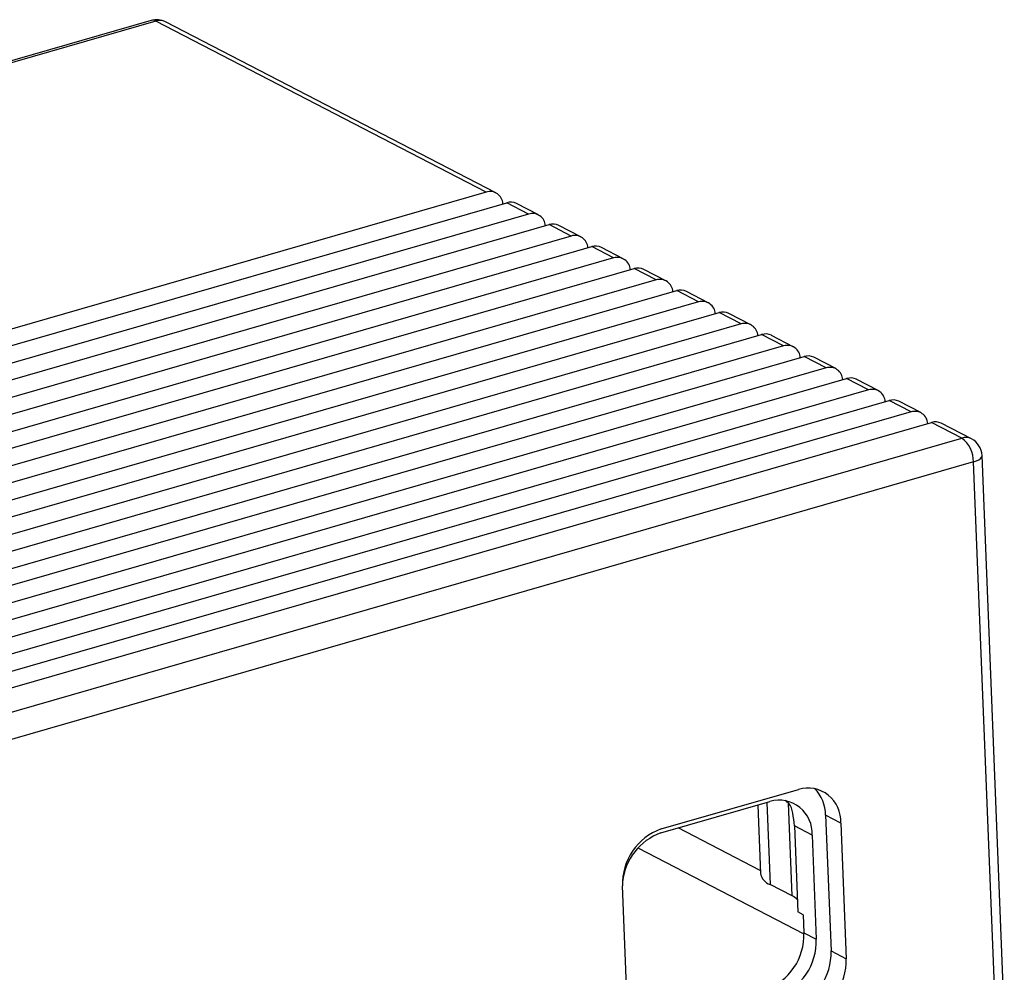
# Model space of a CAD drawing. Header units: millimetres. Extents: x 1635 to 1825, y 2196 to 2483.
# Tile 9 of 10: x 1743 to 1783, y 2299 to 2338. Entities that reach past the tile are written whole.
import ezdxf

# ---------------------------------------------------------------- set-up
doc = ezdxf.new("R2010")
doc.units = ezdxf.units.MM

msp = doc.modelspace()

# ---------------------------------------------------------------- linework, layer by layer
at = {"color": 7, "linetype": 'Continuous', "lineweight": 25}
for p, q in [((1748.265, 2338.077), (1675.832, 2317.185)), ((1748.458, 2338.049), (1676.024, 2317.158)), ((1761.982, 2331.052), (1748.458, 2338.049)), ((1762.379, 2331.021), (1748.855, 2338.018)), ((1761.982, 2331.052), (1689.549, 2310.16)), ((1690.39, 2309.725), (1762.824, 2330.616)), ((1763.722, 2330.151), (1762.824, 2330.616)), ((1764.119, 2330.121), (1763.221, 2330.585)), ((1763.722, 2330.151), (1691.288, 2309.26)), ((1692.13, 2308.825), (1764.564, 2329.716)), ((1765.461, 2329.251), (1764.564, 2329.716)), ((1765.859, 2329.22), (1764.961, 2329.685)), ((1765.461, 2329.251), (1693.028, 2308.36)), ((1693.87, 2307.925), (1766.303, 2328.816)), ((1767.201, 2328.351), (1766.303, 2328.816)), ((1767.598, 2328.32), (1766.7, 2328.785)), ((1767.201, 2328.351), (1694.768, 2307.46)), ((1695.609, 2307.024), (1768.043, 2327.916)), ((1768.941, 2327.451), (1768.043, 2327.916)), ((1769.338, 2327.42), (1768.44, 2327.885)), ((1768.941, 2327.451), (1696.507, 2306.56)), ((1697.349, 2306.124), (1769.783, 2327.016)), ((1770.68, 2326.551), (1769.783, 2327.016)), ((1771.078, 2326.52), (1770.18, 2326.985)), ((1770.68, 2326.551), (1698.247, 2305.66)), ((1699.089, 2305.224), (1771.522, 2326.115)), ((1772.42, 2325.651), (1771.522, 2326.115)), ((1772.817, 2325.62), (1771.919, 2326.085)), ((1772.42, 2325.651), (1699.987, 2304.76)), ((1700.828, 2304.324), (1773.262, 2325.215)), ((1774.16, 2324.751), (1773.262, 2325.215)), ((1774.557, 2324.72), (1773.659, 2325.184)), ((1774.16, 2324.751), (1701.726, 2303.859)), ((1702.568, 2303.424), (1775.002, 2324.315)), ((1775.899, 2323.851), (1775.002, 2324.315)), ((1776.297, 2323.82), (1775.399, 2324.284)), ((1775.899, 2323.851), (1703.466, 2302.959)), ((1704.308, 2302.524), (1776.741, 2323.415)), ((1777.639, 2322.95), (1776.741, 2323.415)), ((1778.036, 2322.92), (1777.138, 2323.384)), ((1777.639, 2322.95), (1705.206, 2302.059)), ((1706.047, 2301.624), (1778.481, 2322.515)), ((1779.379, 2322.05), (1778.481, 2322.515)), ((1779.776, 2322.019), (1778.878, 2322.484)), ((1779.379, 2322.05), (1706.945, 2301.159)), ((1707.787, 2300.724), (1780.221, 2321.615)), ((1781.455, 2320.976), (1780.221, 2321.615)), ((1781.852, 2320.945), (1780.618, 2321.584)), ((1709.022, 2300.085), (1781.455, 2320.976)), ((1783.197, 2297.376), (1782.284, 2320.266)), ((1781.934, 2320.002), (1709.5, 2299.111)), ((1782.846, 2297.112), (1781.934, 2320.002)), ((1769.147, 2304.972), (1774.77, 2306.594)), ((1769.135, 2304.81), (1773.6, 2306.098)), ((1773.1, 2305.953), (1773.211, 2303.155)), ((1775.881, 2305.537), (1776.102, 2299.977)), ((1776.498, 2305.217), (1775.881, 2305.537)), ((1776.498, 2305.217), (1776.72, 2299.657)), ((1773.206, 2303.273), (1769.842, 2305.014)), ((1774.6, 2305.098), (1774.74, 2301.576)), ((1775.328, 2304.721), (1774.6, 2305.098)), ((1775.328, 2304.721), (1775.498, 2300.458)), ((1768.193, 2304.194), (1774.994, 2300.676)), ((1767.789, 2297.081), (1767.568, 2302.642)), ((1774.505, 2302.233), (1773.608, 2302.698)), ((1774.963, 2301.461), (1774.74, 2301.576)), ((1774.963, 2301.461), (1774.993, 2300.72)), ((1774.993, 2300.72), (1775.498, 2300.458)), ((1776.102, 2299.977), (1776.72, 2299.657))]:
    msp.add_line(p, q, dxfattribs=at)
at = {"color": 1, "linetype": 'Continuous', "lineweight": 25}
for p, q in [((1773.473, 2306.061), (1773.608, 2302.698)), ((1774.505, 2302.233), (1774.354, 2306.032))]:
    msp.add_line(p, q, dxfattribs=at)
at = {"color": 1, "linetype": 'Continuous', "lineweight": 25, "flags": 128}
msp.add_lwpolyline([(1781.934, 2320.002), (1782.054, 2320.044), (1782.153, 2320.093), (1782.226, 2320.147), (1782.27, 2320.205), (1782.284, 2320.264), (1782.284, 2320.266)], dxfattribs=at)
at = {"color": 7, "linetype": 'Continuous', "lineweight": 25}
for centre, radius, start, end in [((1748.487, 2337.308), 0.8, 62.6424, 106.0886), ((1762.136, 2330.542), 0.532, 3.072, 106.8262), ((1762.985, 2330.112), 0.529, 63.4241, 107.6925), ((1763.876, 2329.642), 0.532, 3.072, 106.8262), ((1764.724, 2329.212), 0.529, 63.4241, 107.6925), ((1765.615, 2328.742), 0.532, 3.072, 106.8262), ((1766.464, 2328.312), 0.529, 63.4241, 107.6925), ((1767.355, 2327.842), 0.532, 3.072, 106.8262), ((1768.204, 2327.412), 0.529, 63.4241, 107.6925), ((1769.095, 2326.942), 0.532, 3.072, 106.8262), ((1769.943, 2326.512), 0.529, 63.4241, 107.6925), ((1770.834, 2326.042), 0.532, 3.072, 106.8262), ((1771.683, 2325.612), 0.529, 63.4241, 107.6925), ((1772.574, 2325.142), 0.532, 3.072, 106.8262), ((1773.423, 2324.712), 0.529, 63.4241, 107.6925), ((1774.314, 2324.242), 0.532, 3.072, 106.8262), ((1775.162, 2323.811), 0.529, 63.4241, 107.6925), ((1776.053, 2323.341), 0.532, 3.072, 106.8262), ((1776.902, 2322.911), 0.529, 63.4241, 107.6925), ((1777.793, 2322.441), 0.532, 3.072, 106.8262), ((1778.642, 2322.011), 0.529, 63.4241, 107.6925), ((1779.533, 2321.541), 0.532, 3.072, 106.8262), ((1780.381, 2321.111), 0.529, 63.4241, 107.6925), ((1780.721, 2320.011), 1.213, 359.6096, 52.7342), ((1781.485, 2320.235), 0.8, 2.2836, 62.6424), ((1775.15, 2305.299), 1.35, 356.5528, 106.3559), ((1774.306, 2305.53), 1.574, 0.2491, 44.3983), ((1773.98, 2304.802), 1.35, 356.5528, 106.3559), ((1769.945, 2302.731), 2.379, 109.5893, 182.1428), ((1769.934, 2302.569), 2.379, 109.6359, 174.1215), ((1773.809, 2303.273), 0.609, 191.1809, 250.7093), ((1774.123, 2301.445), 0.877, 47.0565, 64.105), ((1772.615, 2300.631), 2.379, 289.5893, 2.1428), ((1773.12, 2300.369), 2.379, 289.5893, 2.1428), ((1773.725, 2299.888), 2.379, 289.5893, 2.1428), ((1774.342, 2299.568), 2.379, 289.5893, 2.1428)]:
    msp.add_arc(centre, radius, start, end, dxfattribs=at)
at = {"color": 1, "linetype": 'Continuous', "lineweight": 25}
for centre, radius, start, end in [((1748.329, 2337.833), 0.252, 59.2357, 104.5965), ((1748.618, 2337.546), 0.529, 63.4241, 107.6925), ((1781.616, 2320.472), 0.529, 63.4241, 107.6925)]:
    msp.add_arc(centre, radius, start, end, dxfattribs=at)
at = {"color": 7, "linetype": 'Continuous', "lineweight": 25}
msp.add_open_spline([(1774.6, 2305.098), (1774.583, 2305.278), (1774.55, 2305.638), (1774.442, 2305.978), (1774.287, 2306.098), (1774.234, 2306.14)], degree=3, knots=[0, 0, 0, 0, 0.39805, 0.793726, 1, 1, 1, 1], dxfattribs=at)

doc.saveas('drawing.dxf')
